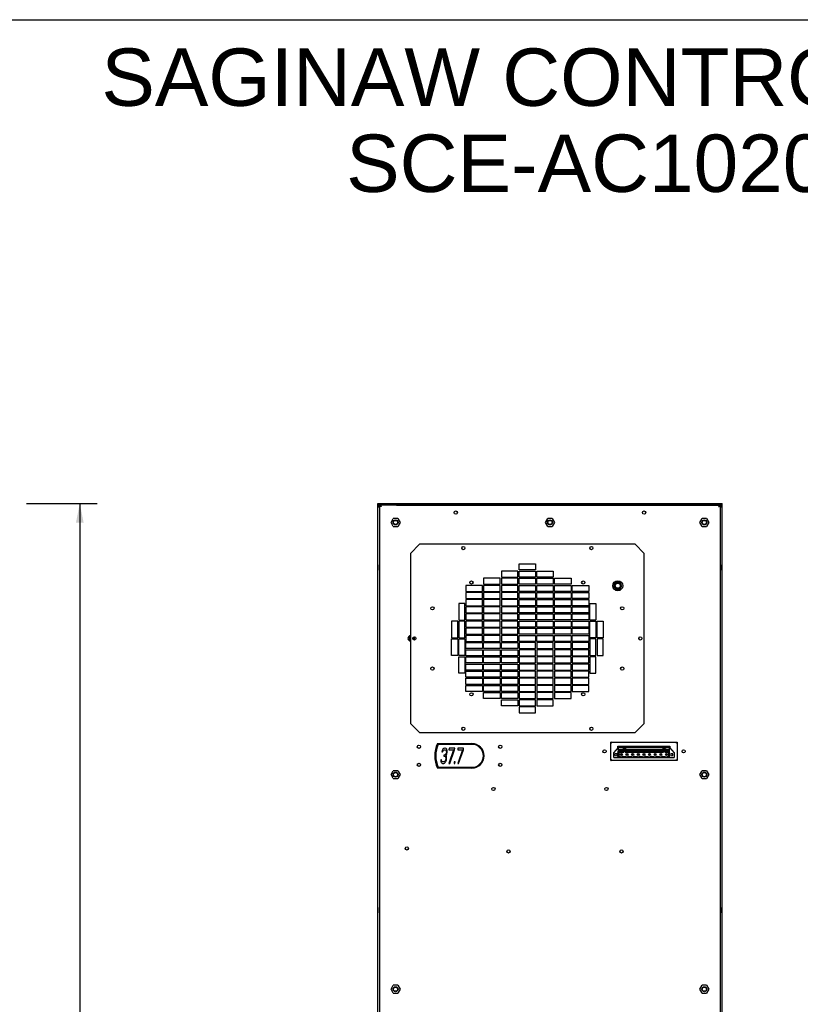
# Model space of a CAD drawing. Header units: inches. Extents: x 0 to 170, y 0 to 110.
# Tile 11 of 12: x 88 to 129, y 59 to 110. Entities that reach past the tile are written whole.
import ezdxf

# ---------------------------------------------------------------- set-up
doc = ezdxf.new("R2010")
doc.units = ezdxf.units.IN
doc.header["$LTSCALE"] = 9.35
doc.header["$MEASUREMENT"] = 0
doc.layers.get('0').update_dxf_attribs({"linetype": 'CONTINUOUS'})
doc.layers.add('DIMENSIONS', color=7, linetype='CONTINUOUS')
doc.styles.get("Standard").update_dxf_attribs({"font": 'arial.ttf'})
doc.dimstyles.new('DIMSTYLE_1', dxfattribs={"dimtxt": 0.85, "dimasz": 1, "dimexe": 0.09, "dimexo": 0.07, "dimgap": 0.0425, "dimtad": 0, "dimtih": 1, "dimtoh": 1, "dimzin": 4, "dimdsep": 46, "dimtxsty": 'Standard', "dimblk": '_FILLED', "dimblk1": '_FILLED', "dimblk2": '_FILLED', "dimcen": 0.09, "dimazin": 1, "dimtfac": 1, "dimtdec": 3, "dimtofl": 0, "dimtmove": 0, "dimatfit": 3, "dimldrblk": '_FILLED', "dimfxl": 1, "dimtolj": 1, "dimtzin": 4, "dimarcsym": 0})

# ---------------------------------------------------------------- blocks, each defined once
blk = doc.blocks.new('_FILLED')
at = {"color": 0, "linetype": 'ByBlock'}
blk.add_solid([(0, 0), (-1, 0.2), (-1, -0.2)], dxfattribs=at)
blk = doc.blocks.new('*D3')
at = {"layer": 'DIMENSIONS', "color": 2, "linetype": 'Continuous', "transparency": 16777216}
for p, q in [((88.746, 84.7), (90.049, 84.7)), ((90.049, 84.7), (92.434, 84.7)), ((91.534, 84.7), (91.534, 55.036)), ((91.534, 23.672), (91.534, 53.336)), ((88.746, 23.672), (90.049, 23.672)), ((90.049, 23.672), (92.434, 23.672))]:
    blk.add_line(p, q, dxfattribs=at)
for p, rotation in [((91.534, 84.7), 90), ((91.534, 23.672), 270)]:
    blk.add_blockref('_FILLED', p, dxfattribs=dict(at, rotation=rotation))
at = {"layer": 'DIMENSIONS', "color": 2, "linetype": 'Continuous', "transparency": 16777216, "insert": (91.534, 54.611), "char_height": 0.85, "width": 2.97026, "attachment_point": 2, "line_spacing_factor": 0.9}
blk.add_mtext('61.02', dxfattribs=at)

msp = doc.modelspace()

# ---------------------------------------------------------------- linework, layer by layer
at = {"color": 7, "linetype": 'Continuous'}
for p, q in [((0, 110), (170, 110)), ((107.1129, 23.7504), (107.1129, 84.7004)), ((107.1129, 84.7004), (125.105, 84.7004)), ((125.105, 84.6611), (107.1129, 84.6611)), ((107.1156, 84.6024), (107.1129, 84.5821)), ((107.1523, 84.5261), (107.1129, 84.5261)), ((107.1916, 84.5033), (107.1129, 84.5033)), ((107.152, 84.6502), (107.1358, 84.6376)), ((107.1523, 84.5033), (107.1523, 84.5821)), ((107.1718, 84.6162), (107.1812, 84.6202)), ((107.1812, 84.6202), (107.1913, 84.6217)), ((107.1914, 84.6609), (107.1916, 23.8291)), ((108.0971, 84.6217), (107.1914, 84.6217)), ((107.2113, 24.2228), (107.2113, 84.6167)), ((107.2137, 84.6039), (107.2113, 84.6163)), ((107.2503, 84.5644), (107.2338, 84.5779)), ((107.2507, 84.6165), (107.2507, 84.5771)), ((107.2522, 84.6017), (107.2507, 84.6158)), ((107.2668, 84.57), (107.2633, 84.5754)), ((107.2645, 84.6065), (107.2709, 84.5939)), ((107.2668, 84.57), (107.2713, 84.5654)), ((107.2709, 84.5939), (107.2774, 84.5771)), ((107.2713, 84.5654), (107.2775, 84.5574)), ((107.2774, 84.5771), (107.2837, 84.5582)), ((107.2837, 84.5582), (107.2901, 84.5378)), ((108.0971, 84.6165), (108.0971, 84.6609)), ((108.0971, 84.6165), (124.1208, 84.6165)), ((124.1208, 84.6165), (124.1208, 84.6609)), ((124.1208, 84.6217), (125.0266, 84.6217)), ((124.9511, 84.5699), (124.9555, 84.5771)), ((124.9602, 84.6144), (124.9669, 84.6165)), ((124.9658, 84.6024), (124.9672, 84.6154)), ((124.9671, 84.564), (124.9829, 84.5768)), ((124.9672, 84.5771), (124.9672, 84.6165)), ((125.0038, 84.6028), (125.0066, 84.6163)), ((125.0066, 84.6167), (125.0066, 24.2228)), ((125.0263, 23.8291), (125.0265, 84.6609)), ((125.105, 84.5033), (125.0263, 84.5033)), ((125.0471, 84.6581), (125.0269, 84.6609)), ((125.0604, 84.6018), (125.0643, 84.5923)), ((125.0643, 84.5923), (125.0656, 84.5821)), ((125.0656, 84.5033), (125.0656, 84.5821)), ((125.0656, 84.5261), (125.105, 84.5261)), ((125.105, 23.7504), (125.105, 84.7004)), ((107.1912, 83.8074), (107.2113, 83.8074)), ((107.2113, 83.7321), (107.1916, 83.7321)), ((107.8017, 83.711), (107.9199, 83.9158)), ((107.9199, 83.5063), (107.8017, 83.711)), ((108.1563, 83.9158), (107.9199, 83.9158)), ((107.9199, 83.5063), (108.1563, 83.5063)), ((108.1563, 83.9158), (108.2745, 83.711)), ((108.2745, 83.711), (108.1563, 83.5063)), ((115.8726, 83.711), (115.9908, 83.9158)), ((115.9908, 83.5063), (115.8726, 83.711)), ((116.2271, 83.9158), (115.9908, 83.9158)), ((115.9908, 83.5063), (116.2271, 83.5063)), ((116.2271, 83.9158), (116.3453, 83.711)), ((116.3453, 83.711), (116.2271, 83.5063)), ((123.9434, 83.711), (124.0616, 83.9158)), ((124.0616, 83.5063), (123.9434, 83.711)), ((124.298, 83.9158), (124.0616, 83.9158)), ((124.0616, 83.5063), (124.298, 83.5063)), ((124.298, 83.9158), (124.4162, 83.711)), ((124.4162, 83.711), (124.298, 83.5063)), ((125.0266, 83.8074), (125.0066, 83.8074)), ((125.0263, 83.7321), (125.0066, 83.7321)), ((108.8255, 82.0942), (109.2979, 82.5666)), ((120.5578, 82.5666), (109.2979, 82.5666)), ((120.5578, 82.5666), (121.0302, 82.0942)), ((108.8255, 82.0942), (108.8255, 73.1965)), ((121.0302, 73.1965), (121.0302, 82.0942)), ((107.1995, 81.211), (107.1995, 81.4866)), ((107.208, 81.4852), (107.1995, 81.4866)), ((114.4948, 81.228), (114.4948, 81.543)), ((114.4948, 81.543), (115.3609, 81.543)), ((115.3609, 81.543), (115.3609, 81.228)), ((125.0099, 81.4852), (125.0184, 81.4866)), ((125.0184, 81.4866), (125.0184, 81.211)), ((107.208, 81.2124), (107.1995, 81.211)), ((113.5696, 81.169), (113.5696, 80.854)), ((114.4357, 81.169), (113.5696, 81.169)), ((113.5696, 80.854), (114.4357, 80.854)), ((114.4357, 80.854), (114.4357, 81.169)), ((115.3609, 81.228), (114.4948, 81.228)), ((114.4948, 80.854), (114.4948, 81.169)), ((114.4948, 81.169), (115.3609, 81.169)), ((115.3609, 80.854), (114.4948, 80.854)), ((115.3609, 81.169), (115.3609, 80.854)), ((115.42, 80.854), (115.42, 81.169)), ((115.42, 81.169), (116.2861, 81.169)), ((116.2861, 80.854), (115.42, 80.854)), ((116.2861, 81.169), (116.2861, 80.854)), ((125.0099, 81.2124), (125.0184, 81.211)), ((111.7192, 80.4209), (111.7192, 80.106)), ((112.5853, 80.4209), (111.7192, 80.4209)), ((112.5853, 80.106), (112.5853, 80.4209)), ((112.6444, 80.7949), (112.6444, 80.48)), ((113.5105, 80.7949), (112.6444, 80.7949)), ((112.6444, 80.48), (113.5105, 80.48)), ((112.6444, 80.4209), (112.6444, 80.106)), ((113.5105, 80.4209), (112.6444, 80.4209)), ((113.5105, 80.48), (113.5105, 80.7949)), ((113.5105, 80.106), (113.5105, 80.4209)), ((113.5696, 80.7949), (113.5696, 80.48)), ((114.4357, 80.7949), (113.5696, 80.7949)), ((113.5696, 80.48), (114.4357, 80.48)), ((113.5696, 80.4209), (113.5696, 80.106)), ((114.4357, 80.4209), (113.5696, 80.4209)), ((114.4357, 80.48), (114.4357, 80.7949)), ((114.4357, 80.106), (114.4357, 80.4209)), ((114.4948, 80.48), (114.4948, 80.7949)), ((114.4948, 80.7949), (115.3609, 80.7949)), ((115.3609, 80.48), (114.4948, 80.48)), ((114.4948, 80.106), (114.4948, 80.4209)), ((114.4948, 80.4209), (115.3609, 80.4209)), ((115.3609, 80.7949), (115.3609, 80.48)), ((115.3609, 80.4209), (115.3609, 80.106)), ((115.42, 80.48), (115.42, 80.7949)), ((115.42, 80.7949), (116.2861, 80.7949)), ((116.2861, 80.48), (115.42, 80.48)), ((115.42, 80.106), (115.42, 80.4209)), ((115.42, 80.4209), (116.2861, 80.4209)), ((116.2861, 80.7949), (116.2861, 80.48)), ((116.2861, 80.4209), (116.2861, 80.106)), ((116.3452, 80.48), (116.3452, 80.7949)), ((116.3452, 80.7949), (117.2113, 80.7949)), ((117.2113, 80.48), (116.3452, 80.48)), ((116.3452, 80.106), (116.3452, 80.4209)), ((116.3452, 80.4209), (117.2113, 80.4209)), ((117.2113, 80.7949), (117.2113, 80.48)), ((117.2113, 80.4209), (117.2113, 80.106)), ((117.2704, 80.106), (117.2704, 80.4209)), ((117.2704, 80.4209), (118.1365, 80.4209)), ((118.1365, 80.4209), (118.1365, 80.106)), ((119.5443, 80.5883), (119.4363, 80.4012)), ((119.4363, 80.4012), (119.5443, 80.2142)), ((119.7602, 80.5883), (119.5443, 80.5883)), ((119.8682, 80.4012), (119.7602, 80.5883)), ((119.7602, 80.2142), (119.8682, 80.4012)), ((111.7192, 80.106), (112.5853, 80.106)), ((111.7192, 80.0469), (111.7192, 79.732)), ((112.5853, 80.0469), (111.7192, 80.0469)), ((112.5853, 79.732), (112.5853, 80.0469)), ((112.6444, 80.106), (113.5105, 80.106)), ((112.6444, 80.0469), (112.6444, 79.732)), ((113.5105, 80.0469), (112.6444, 80.0469)), ((113.5105, 79.732), (113.5105, 80.0469)), ((113.5696, 80.106), (114.4357, 80.106)), ((113.5696, 80.0469), (113.5696, 79.732)), ((114.4357, 80.0469), (113.5696, 80.0469)), ((114.4357, 79.732), (114.4357, 80.0469)), ((115.3609, 80.106), (114.4948, 80.106)), ((114.4948, 79.732), (114.4948, 80.0469)), ((114.4948, 80.0469), (115.3609, 80.0469)), ((115.3609, 80.0469), (115.3609, 79.732)), ((116.2861, 80.106), (115.42, 80.106)), ((115.42, 79.732), (115.42, 80.0469)), ((115.42, 80.0469), (116.2861, 80.0469)), ((116.2861, 80.0469), (116.2861, 79.732)), ((117.2113, 80.106), (116.3452, 80.106)), ((116.3452, 79.732), (116.3452, 80.0469)), ((116.3452, 80.0469), (117.2113, 80.0469)), ((117.2113, 80.0469), (117.2113, 79.732)), ((118.1365, 80.106), (117.2704, 80.106)), ((117.2704, 79.732), (117.2704, 80.0469)), ((117.2704, 80.0469), (118.1365, 80.0469)), ((118.1365, 80.0469), (118.1365, 79.732)), ((119.5443, 80.2142), (119.7602, 80.2142)), ((111.3452, 79.4662), (111.3452, 78.6001)), ((111.6601, 79.4662), (111.3452, 79.4662)), ((111.6601, 78.6001), (111.6601, 79.4662)), ((111.7192, 79.732), (112.5853, 79.732)), ((111.7192, 79.6729), (111.7192, 79.3579)), ((112.5853, 79.6729), (111.7192, 79.6729)), ((111.7192, 79.3579), (112.5853, 79.3579)), ((111.7192, 79.2989), (111.7192, 78.9839)), ((112.5853, 79.2989), (111.7192, 79.2989)), ((112.5853, 79.3579), (112.5853, 79.6729)), ((112.5853, 78.9839), (112.5853, 79.2989)), ((112.6444, 79.732), (113.5105, 79.732)), ((112.6444, 79.6729), (112.6444, 79.3579)), ((113.5105, 79.6729), (112.6444, 79.6729)), ((112.6444, 79.3579), (113.5105, 79.3579)), ((112.6444, 79.2989), (112.6444, 78.9839)), ((113.5105, 79.2989), (112.6444, 79.2989)), ((113.5105, 79.3579), (113.5105, 79.6729)), ((113.5105, 78.9839), (113.5105, 79.2989)), ((113.5696, 79.732), (114.4357, 79.732)), ((113.5696, 79.6729), (113.5696, 79.3579)), ((114.4357, 79.6729), (113.5696, 79.6729)), ((113.5696, 79.3579), (114.4357, 79.3579)), ((113.5696, 79.2989), (113.5696, 78.9839)), ((114.4357, 79.2989), (113.5696, 79.2989)), ((114.4357, 79.3579), (114.4357, 79.6729)), ((114.4357, 78.9839), (114.4357, 79.2989)), ((115.3609, 79.732), (114.4948, 79.732)), ((114.4948, 79.3579), (114.4948, 79.6729)), ((114.4948, 79.6729), (115.3609, 79.6729)), ((115.3609, 79.3579), (114.4948, 79.3579)), ((114.4948, 78.9839), (114.4948, 79.2989)), ((114.4948, 79.2989), (115.3609, 79.2989)), ((115.3609, 79.6729), (115.3609, 79.3579)), ((115.3609, 79.2989), (115.3609, 78.9839)), ((116.2861, 79.732), (115.42, 79.732)), ((115.42, 79.3579), (115.42, 79.6729)), ((115.42, 79.6729), (116.2861, 79.6729)), ((116.2861, 79.3579), (115.42, 79.3579)), ((115.42, 78.9839), (115.42, 79.2989)), ((115.42, 79.2989), (116.2861, 79.2989)), ((116.2861, 79.6729), (116.2861, 79.3579)), ((116.2861, 79.2989), (116.2861, 78.9839)), ((117.2113, 79.732), (116.3452, 79.732)), ((116.3452, 79.3579), (116.3452, 79.6729)), ((116.3452, 79.6729), (117.2113, 79.6729)), ((117.2113, 79.3579), (116.3452, 79.3579)), ((116.3452, 78.9839), (116.3452, 79.2989)), ((116.3452, 79.2989), (117.2113, 79.2989)), ((117.2113, 79.6729), (117.2113, 79.3579)), ((117.2113, 79.2989), (117.2113, 78.9839)), ((118.1365, 79.732), (117.2704, 79.732)), ((117.2704, 79.3579), (117.2704, 79.6729)), ((117.2704, 79.6729), (118.1365, 79.6729)), ((118.1365, 79.3579), (117.2704, 79.3579)), ((117.2704, 78.9839), (117.2704, 79.2989)), ((117.2704, 79.2989), (118.1365, 79.2989)), ((118.1365, 79.6729), (118.1365, 79.3579)), ((118.1365, 79.2989), (118.1365, 78.9839)), ((118.1956, 78.6001), (118.1956, 79.4662)), ((118.1956, 79.4662), (118.5105, 79.4662)), ((118.5105, 79.4662), (118.5105, 78.6001)), ((111.7192, 78.9839), (112.5853, 78.9839)), ((111.7192, 78.9249), (111.7192, 78.6099)), ((112.5853, 78.9249), (111.7192, 78.9249)), ((112.5853, 78.6099), (112.5853, 78.9249)), ((112.6444, 78.9839), (113.5105, 78.9839)), ((112.6444, 78.9249), (112.6444, 78.6099)), ((113.5105, 78.9249), (112.6444, 78.9249)), ((113.5105, 78.6099), (113.5105, 78.9249)), ((113.5696, 78.9839), (114.4357, 78.9839)), ((113.5696, 78.9249), (113.5696, 78.6099)), ((114.4357, 78.9249), (113.5696, 78.9249)), ((114.4357, 78.6099), (114.4357, 78.9249)), ((115.3609, 78.9839), (114.4948, 78.9839)), ((114.4948, 78.6099), (114.4948, 78.9249)), ((114.4948, 78.9249), (115.3609, 78.9249)), ((115.3609, 78.9249), (115.3609, 78.6099)), ((116.2861, 78.9839), (115.42, 78.9839)), ((115.42, 78.6099), (115.42, 78.9249)), ((115.42, 78.9249), (116.2861, 78.9249)), ((116.2861, 78.9249), (116.2861, 78.6099)), ((117.2113, 78.9839), (116.3452, 78.9839)), ((116.3452, 78.6099), (116.3452, 78.9249)), ((116.3452, 78.9249), (117.2113, 78.9249)), ((117.2113, 78.9249), (117.2113, 78.6099)), ((118.1365, 78.9839), (117.2704, 78.9839)), ((117.2704, 78.6099), (117.2704, 78.9249)), ((117.2704, 78.9249), (118.1365, 78.9249)), ((118.1365, 78.9249), (118.1365, 78.6099)), ((110.9712, 78.541), (110.9712, 77.6749)), ((111.2861, 78.541), (110.9712, 78.541)), ((111.2861, 77.6749), (111.2861, 78.541)), ((111.3452, 78.6001), (111.6601, 78.6001)), ((111.3452, 78.541), (111.3452, 77.6749)), ((111.6601, 78.541), (111.3452, 78.541)), ((111.6601, 77.6749), (111.6601, 78.541)), ((111.7192, 78.6099), (112.5853, 78.6099)), ((111.7192, 78.5508), (111.7192, 78.2359)), ((112.5853, 78.5508), (111.7192, 78.5508)), ((112.5853, 78.2359), (112.5853, 78.5508)), ((112.6444, 78.6099), (113.5105, 78.6099)), ((112.6444, 78.5508), (112.6444, 78.2359)), ((113.5105, 78.5508), (112.6444, 78.5508)), ((113.5105, 78.2359), (113.5105, 78.5508)), ((113.5696, 78.6099), (114.4357, 78.6099)), ((113.5696, 78.5508), (113.5696, 78.2359)), ((114.4357, 78.5508), (113.5696, 78.5508)), ((114.4357, 78.2359), (114.4357, 78.5508)), ((115.3609, 78.6099), (114.4948, 78.6099)), ((114.4948, 78.2359), (114.4948, 78.5508)), ((114.4948, 78.5508), (115.3609, 78.5508)), ((115.3609, 78.5508), (115.3609, 78.2359)), ((116.2861, 78.6099), (115.42, 78.6099)), ((115.42, 78.2359), (115.42, 78.5508)), ((115.42, 78.5508), (116.2861, 78.5508)), ((116.2861, 78.5508), (116.2861, 78.2359)), ((117.2113, 78.6099), (116.3452, 78.6099)), ((116.3452, 78.2359), (116.3452, 78.5508)), ((116.3452, 78.5508), (117.2113, 78.5508)), ((117.2113, 78.5508), (117.2113, 78.2359)), ((118.1365, 78.6099), (117.2704, 78.6099)), ((117.2704, 78.2359), (117.2704, 78.5508)), ((117.2704, 78.5508), (118.1365, 78.5508)), ((118.1365, 78.5508), (118.1365, 78.2359)), ((118.5105, 78.6001), (118.1956, 78.6001)), ((118.1956, 77.6749), (118.1956, 78.541)), ((118.1956, 78.541), (118.5105, 78.541)), ((118.5105, 78.541), (118.5105, 77.6749)), ((118.5696, 77.6749), (118.5696, 78.541)), ((118.5696, 78.541), (118.8845, 78.541)), ((118.8845, 78.541), (118.8845, 77.6749)), ((111.7192, 78.2359), (112.5853, 78.2359)), ((111.7192, 78.1768), (111.7192, 77.8619)), ((112.5853, 78.1768), (111.7192, 78.1768)), ((111.7192, 77.8619), (112.5853, 77.8619)), ((111.7192, 77.8028), (111.7192, 77.4879)), ((112.5853, 77.8028), (111.7192, 77.8028)), ((112.5853, 77.8619), (112.5853, 78.1768)), ((112.5853, 77.4879), (112.5853, 77.8028)), ((112.6444, 78.2359), (113.5105, 78.2359)), ((112.6444, 78.1768), (112.6444, 77.8619)), ((113.5105, 78.1768), (112.6444, 78.1768)), ((112.6444, 77.8619), (113.5105, 77.8619)), ((112.6444, 77.8028), (112.6444, 77.4879)), ((113.5105, 77.8028), (112.6444, 77.8028)), ((113.5105, 77.8619), (113.5105, 78.1768)), ((113.5105, 77.4879), (113.5105, 77.8028)), ((113.5696, 78.2359), (114.4357, 78.2359)), ((113.5696, 78.1768), (113.5696, 77.8619)), ((114.4357, 78.1768), (113.5696, 78.1768)), ((113.5696, 77.8619), (114.4357, 77.8619)), ((113.5696, 77.8028), (113.5696, 77.4879)), ((114.4357, 77.8028), (113.5696, 77.8028)), ((114.4357, 77.8619), (114.4357, 78.1768)), ((114.4357, 77.4879), (114.4357, 77.8028)), ((115.3609, 78.2359), (114.4948, 78.2359)), ((114.4948, 77.8619), (114.4948, 78.1768)), ((114.4948, 78.1768), (115.3609, 78.1768)), ((115.3609, 77.8619), (114.4948, 77.8619)), ((114.4948, 77.4879), (114.4948, 77.8028)), ((114.4948, 77.8028), (115.3609, 77.8028)), ((115.3609, 78.1768), (115.3609, 77.8619)), ((115.3609, 77.8028), (115.3609, 77.4879)), ((116.2861, 78.2359), (115.42, 78.2359)), ((115.42, 77.8619), (115.42, 78.1768)), ((115.42, 78.1768), (116.2861, 78.1768)), ((116.2861, 77.8619), (115.42, 77.8619)), ((115.42, 77.4879), (115.42, 77.8028)), ((115.42, 77.8028), (116.2861, 77.8028)), ((116.2861, 78.1768), (116.2861, 77.8619)), ((116.2861, 77.8028), (116.2861, 77.4879)), ((117.2113, 78.2359), (116.3452, 78.2359)), ((116.3452, 77.8619), (116.3452, 78.1768)), ((116.3452, 78.1768), (117.2113, 78.1768)), ((117.2113, 77.8619), (116.3452, 77.8619)), ((116.3452, 77.4879), (116.3452, 77.8028)), ((116.3452, 77.8028), (117.2113, 77.8028)), ((117.2113, 78.1768), (117.2113, 77.8619)), ((117.2113, 77.8028), (117.2113, 77.4879)), ((118.1365, 78.2359), (117.2704, 78.2359)), ((117.2704, 77.8619), (117.2704, 78.1768)), ((117.2704, 78.1768), (118.1365, 78.1768)), ((118.1365, 77.8619), (117.2704, 77.8619)), ((117.2704, 77.4879), (117.2704, 77.8028)), ((117.2704, 77.8028), (118.1365, 77.8028)), ((118.1365, 78.1768), (118.1365, 77.8619)), ((118.1365, 77.8028), (118.1365, 77.4879)), ((108.7687, 77.7438), (108.7118, 77.6453)), ((108.7118, 77.6453), (108.7687, 77.5469)), ((108.8255, 77.7438), (108.7687, 77.7438)), ((108.7687, 77.5469), (108.8255, 77.5469)), ((109.0223, 77.5607), (109.0223, 77.7299)), ((110.9712, 77.6749), (111.2861, 77.6749)), ((110.9712, 76.7497), (110.9712, 77.6158)), ((110.9712, 77.6158), (111.2861, 77.6158)), ((111.2861, 77.6158), (111.2861, 76.7497)), ((111.3452, 77.6749), (111.6601, 77.6749)), ((111.3452, 76.7497), (111.3452, 77.6158)), ((111.3452, 77.6158), (111.6601, 77.6158)), ((111.6601, 77.6158), (111.6601, 76.7497)), ((111.7192, 77.4879), (112.5853, 77.4879)), ((111.7192, 77.1138), (111.7192, 77.4288)), ((111.7192, 77.4288), (112.5853, 77.4288)), ((112.5853, 77.4288), (112.5853, 77.1138)), ((112.6444, 77.4879), (113.5105, 77.4879)), ((112.6444, 77.1138), (112.6444, 77.4288)), ((112.6444, 77.4288), (113.5105, 77.4288)), ((113.5105, 77.4288), (113.5105, 77.1138)), ((113.5696, 77.4879), (114.4357, 77.4879)), ((113.5696, 77.1138), (113.5696, 77.4288)), ((113.5696, 77.4288), (114.4357, 77.4288)), ((114.4357, 77.4288), (114.4357, 77.1138)), ((115.3609, 77.4879), (114.4948, 77.4879)), ((114.4948, 77.4288), (114.4948, 77.1138)), ((115.3609, 77.4288), (114.4948, 77.4288)), ((115.3609, 77.1138), (115.3609, 77.4288)), ((116.2861, 77.4879), (115.42, 77.4879)), ((115.42, 77.4288), (115.42, 77.1138)), ((116.2861, 77.4288), (115.42, 77.4288)), ((116.2861, 77.1138), (116.2861, 77.4288)), ((117.2113, 77.4879), (116.3452, 77.4879)), ((116.3452, 77.4288), (116.3452, 77.1138)), ((117.2113, 77.4288), (116.3452, 77.4288)), ((117.2113, 77.1138), (117.2113, 77.4288)), ((118.1365, 77.4879), (117.2704, 77.4879)), ((117.2704, 77.4288), (117.2704, 77.1138)), ((118.1365, 77.4288), (117.2704, 77.4288)), ((118.1365, 77.1138), (118.1365, 77.4288)), ((118.5105, 77.6749), (118.1956, 77.6749)), ((118.1956, 77.6158), (118.1956, 76.7497)), ((118.5105, 77.6158), (118.1956, 77.6158)), ((118.5105, 76.7497), (118.5105, 77.6158)), ((118.8845, 77.6749), (118.5696, 77.6749)), ((118.5696, 77.6158), (118.5696, 76.7497)), ((118.8845, 77.6158), (118.5696, 77.6158)), ((118.8845, 76.7497), (118.8845, 77.6158)), ((111.2861, 76.7497), (110.9712, 76.7497)), ((111.6601, 76.7497), (111.3452, 76.7497)), ((112.5853, 77.1138), (111.7192, 77.1138)), ((111.7192, 76.7398), (111.7192, 77.0548)), ((111.7192, 77.0548), (112.5853, 77.0548)), ((112.5853, 76.7398), (111.7192, 76.7398)), ((112.5853, 77.0548), (112.5853, 76.7398)), ((113.5105, 77.1138), (112.6444, 77.1138)), ((112.6444, 76.7398), (112.6444, 77.0548)), ((112.6444, 77.0548), (113.5105, 77.0548)), ((113.5105, 76.7398), (112.6444, 76.7398)), ((113.5105, 77.0548), (113.5105, 76.7398)), ((114.4357, 77.1138), (113.5696, 77.1138)), ((113.5696, 76.7398), (113.5696, 77.0548)), ((113.5696, 77.0548), (114.4357, 77.0548)), ((114.4357, 76.7398), (113.5696, 76.7398)), ((114.4357, 77.0548), (114.4357, 76.7398)), ((114.4948, 77.1138), (115.3609, 77.1138)), ((114.4948, 77.0548), (114.4948, 76.7398)), ((115.3609, 77.0548), (114.4948, 77.0548)), ((114.4948, 76.7398), (115.3609, 76.7398)), ((115.3609, 76.7398), (115.3609, 77.0548)), ((115.42, 77.1138), (116.2861, 77.1138)), ((115.42, 77.0548), (115.42, 76.7398)), ((116.2861, 77.0548), (115.42, 77.0548)), ((115.42, 76.7398), (116.2861, 76.7398)), ((116.2861, 76.7398), (116.2861, 77.0548)), ((116.3452, 77.1138), (117.2113, 77.1138)), ((116.3452, 77.0548), (116.3452, 76.7398)), ((117.2113, 77.0548), (116.3452, 77.0548)), ((116.3452, 76.7398), (117.2113, 76.7398)), ((117.2113, 76.7398), (117.2113, 77.0548)), ((117.2704, 77.1138), (118.1365, 77.1138)), ((117.2704, 77.0548), (117.2704, 76.7398)), ((118.1365, 77.0548), (117.2704, 77.0548)), ((117.2704, 76.7398), (118.1365, 76.7398)), ((118.1365, 76.7398), (118.1365, 77.0548)), ((118.1956, 76.7497), (118.5105, 76.7497)), ((118.5696, 76.7497), (118.8845, 76.7497)), ((111.3452, 75.8245), (111.3452, 76.6906)), ((111.3452, 76.6906), (111.6601, 76.6906)), ((111.6601, 76.6906), (111.6601, 75.8245)), ((111.7192, 76.3658), (111.7192, 76.6808)), ((111.7192, 76.6808), (112.5853, 76.6808)), ((112.5853, 76.3658), (111.7192, 76.3658)), ((111.7192, 75.9918), (111.7192, 76.3068)), ((111.7192, 76.3068), (112.5853, 76.3068)), ((112.5853, 76.6808), (112.5853, 76.3658)), ((112.5853, 76.3068), (112.5853, 75.9918)), ((112.6444, 76.3658), (112.6444, 76.6808)), ((112.6444, 76.6808), (113.5105, 76.6808)), ((113.5105, 76.3658), (112.6444, 76.3658)), ((112.6444, 75.9918), (112.6444, 76.3068)), ((112.6444, 76.3068), (113.5105, 76.3068)), ((113.5105, 76.6808), (113.5105, 76.3658)), ((113.5105, 76.3068), (113.5105, 75.9918)), ((113.5696, 76.3658), (113.5696, 76.6808)), ((113.5696, 76.6808), (114.4357, 76.6808)), ((114.4357, 76.3658), (113.5696, 76.3658)), ((113.5696, 75.9918), (113.5696, 76.3068)), ((113.5696, 76.3068), (114.4357, 76.3068)), ((114.4357, 76.6808), (114.4357, 76.3658)), ((114.4357, 76.3068), (114.4357, 75.9918)), ((114.4948, 76.6808), (114.4948, 76.3658)), ((115.3609, 76.6808), (114.4948, 76.6808)), ((114.4948, 76.3658), (115.3609, 76.3658)), ((114.4948, 76.3068), (114.4948, 75.9918)), ((115.3609, 76.3068), (114.4948, 76.3068)), ((115.3609, 76.3658), (115.3609, 76.6808)), ((115.3609, 75.9918), (115.3609, 76.3068)), ((115.42, 76.6808), (115.42, 76.3658)), ((116.2861, 76.6808), (115.42, 76.6808)), ((115.42, 76.3658), (116.2861, 76.3658)), ((115.42, 76.3068), (115.42, 75.9918)), ((116.2861, 76.3068), (115.42, 76.3068)), ((116.2861, 76.3658), (116.2861, 76.6808)), ((116.2861, 75.9918), (116.2861, 76.3068)), ((116.3452, 76.6808), (116.3452, 76.3658)), ((117.2113, 76.6808), (116.3452, 76.6808)), ((116.3452, 76.3658), (117.2113, 76.3658)), ((116.3452, 76.3068), (116.3452, 75.9918)), ((117.2113, 76.3068), (116.3452, 76.3068)), ((117.2113, 76.3658), (117.2113, 76.6808)), ((117.2113, 75.9918), (117.2113, 76.3068)), ((117.2704, 76.6808), (117.2704, 76.3658)), ((118.1365, 76.6808), (117.2704, 76.6808)), ((117.2704, 76.3658), (118.1365, 76.3658)), ((117.2704, 76.3068), (117.2704, 75.9918)), ((118.1365, 76.3068), (117.2704, 76.3068)), ((118.1365, 76.3658), (118.1365, 76.6808)), ((118.1365, 75.9918), (118.1365, 76.3068)), ((118.1956, 76.6906), (118.1956, 75.8245)), ((118.5105, 76.6906), (118.1956, 76.6906)), ((118.5105, 75.8245), (118.5105, 76.6906)), ((111.6601, 75.8245), (111.3452, 75.8245)), ((112.5853, 75.9918), (111.7192, 75.9918)), ((111.7192, 75.6178), (111.7192, 75.9327)), ((111.7192, 75.9327), (112.5853, 75.9327)), ((112.5853, 75.9327), (112.5853, 75.6178)), ((113.5105, 75.9918), (112.6444, 75.9918)), ((112.6444, 75.6178), (112.6444, 75.9327)), ((112.6444, 75.9327), (113.5105, 75.9327)), ((113.5105, 75.9327), (113.5105, 75.6178)), ((114.4357, 75.9918), (113.5696, 75.9918)), ((113.5696, 75.6178), (113.5696, 75.9327)), ((113.5696, 75.9327), (114.4357, 75.9327)), ((114.4357, 75.9327), (114.4357, 75.6178)), ((114.4948, 75.9918), (115.3609, 75.9918)), ((114.4948, 75.9327), (114.4948, 75.6178)), ((115.3609, 75.9327), (114.4948, 75.9327)), ((115.3609, 75.6178), (115.3609, 75.9327)), ((115.42, 75.9918), (116.2861, 75.9918)), ((115.42, 75.9327), (115.42, 75.6178)), ((116.2861, 75.9327), (115.42, 75.9327)), ((116.2861, 75.6178), (116.2861, 75.9327)), ((116.3452, 75.9918), (117.2113, 75.9918)), ((116.3452, 75.9327), (116.3452, 75.6178)), ((117.2113, 75.9327), (116.3452, 75.9327)), ((117.2113, 75.6178), (117.2113, 75.9327)), ((117.2704, 75.9918), (118.1365, 75.9918)), ((117.2704, 75.9327), (117.2704, 75.6178)), ((118.1365, 75.9327), (117.2704, 75.9327)), ((118.1365, 75.6178), (118.1365, 75.9327)), ((118.1956, 75.8245), (118.5105, 75.8245)), ((112.5853, 75.6178), (111.7192, 75.6178)), ((111.7192, 75.2438), (111.7192, 75.5587)), ((111.7192, 75.5587), (112.5853, 75.5587)), ((112.5853, 75.2438), (111.7192, 75.2438)), ((111.7192, 74.8697), (111.7192, 75.1847)), ((111.7192, 75.1847), (112.5853, 75.1847)), ((112.5853, 75.5587), (112.5853, 75.2438)), ((112.5853, 75.1847), (112.5853, 74.8697)), ((113.5105, 75.6178), (112.6444, 75.6178)), ((112.6444, 75.2438), (112.6444, 75.5587)), ((112.6444, 75.5587), (113.5105, 75.5587)), ((113.5105, 75.2438), (112.6444, 75.2438)), ((112.6444, 74.8697), (112.6444, 75.1847)), ((112.6444, 75.1847), (113.5105, 75.1847)), ((113.5105, 75.5587), (113.5105, 75.2438)), ((113.5105, 75.1847), (113.5105, 74.8697)), ((114.4357, 75.6178), (113.5696, 75.6178)), ((113.5696, 75.2438), (113.5696, 75.5587)), ((113.5696, 75.5587), (114.4357, 75.5587)), ((114.4357, 75.2438), (113.5696, 75.2438)), ((113.5696, 74.8697), (113.5696, 75.1847)), ((113.5696, 75.1847), (114.4357, 75.1847)), ((114.4357, 75.5587), (114.4357, 75.2438)), ((114.4357, 75.1847), (114.4357, 74.8697)), ((114.4948, 75.6178), (115.3609, 75.6178)), ((114.4948, 75.5587), (114.4948, 75.2438)), ((115.3609, 75.5587), (114.4948, 75.5587)), ((114.4948, 75.2438), (115.3609, 75.2438)), ((114.4948, 75.1847), (114.4948, 74.8697)), ((115.3609, 75.1847), (114.4948, 75.1847)), ((115.3609, 75.2438), (115.3609, 75.5587)), ((115.3609, 74.8697), (115.3609, 75.1847)), ((115.42, 75.6178), (116.2861, 75.6178)), ((115.42, 75.5587), (115.42, 75.2438)), ((116.2861, 75.5587), (115.42, 75.5587)), ((115.42, 75.2438), (116.2861, 75.2438)), ((115.42, 75.1847), (115.42, 74.8697)), ((116.2861, 75.1847), (115.42, 75.1847)), ((116.2861, 75.2438), (116.2861, 75.5587)), ((116.2861, 74.8697), (116.2861, 75.1847)), ((116.3452, 75.6178), (117.2113, 75.6178)), ((116.3452, 75.5587), (116.3452, 75.2438)), ((117.2113, 75.5587), (116.3452, 75.5587)), ((116.3452, 75.2438), (117.2113, 75.2438)), ((116.3452, 75.1847), (116.3452, 74.8697)), ((117.2113, 75.1847), (116.3452, 75.1847)), ((117.2113, 75.2438), (117.2113, 75.5587)), ((117.2113, 74.8697), (117.2113, 75.1847)), ((117.2704, 75.6178), (118.1365, 75.6178)), ((117.2704, 75.5587), (117.2704, 75.2438)), ((118.1365, 75.5587), (117.2704, 75.5587)), ((117.2704, 75.2438), (118.1365, 75.2438)), ((117.2704, 75.1847), (117.2704, 74.8697)), ((118.1365, 75.1847), (117.2704, 75.1847)), ((118.1365, 75.2438), (118.1365, 75.5587)), ((118.1365, 74.8697), (118.1365, 75.1847)), ((112.5853, 74.8697), (111.7192, 74.8697)), ((113.5105, 74.8697), (112.6444, 74.8697)), ((112.6444, 74.4957), (112.6444, 74.8107)), ((112.6444, 74.8107), (113.5105, 74.8107)), ((113.5105, 74.8107), (113.5105, 74.4957)), ((114.4357, 74.8697), (113.5696, 74.8697)), ((113.5696, 74.4957), (113.5696, 74.8107)), ((113.5696, 74.8107), (114.4357, 74.8107)), ((114.4357, 74.8107), (114.4357, 74.4957)), ((114.4948, 74.8697), (115.3609, 74.8697)), ((114.4948, 74.8107), (114.4948, 74.4957)), ((115.3609, 74.8107), (114.4948, 74.8107)), ((115.3609, 74.4957), (115.3609, 74.8107)), ((115.42, 74.8697), (116.2861, 74.8697)), ((115.42, 74.8107), (115.42, 74.4957)), ((116.2861, 74.8107), (115.42, 74.8107)), ((116.2861, 74.4957), (116.2861, 74.8107)), ((116.3452, 74.8697), (117.2113, 74.8697)), ((116.3452, 74.8107), (116.3452, 74.4957)), ((117.2113, 74.8107), (116.3452, 74.8107)), ((117.2113, 74.4957), (117.2113, 74.8107)), ((117.2704, 74.8697), (118.1365, 74.8697)), ((113.5105, 74.4957), (112.6444, 74.4957)), ((114.4357, 74.4957), (113.5696, 74.4957)), ((113.5696, 74.1217), (113.5696, 74.4367)), ((113.5696, 74.4367), (114.4357, 74.4367)), ((114.4357, 74.4367), (114.4357, 74.1217)), ((114.4948, 74.4957), (115.3609, 74.4957)), ((114.4948, 74.4367), (114.4948, 74.1217)), ((115.3609, 74.4367), (114.4948, 74.4367)), ((115.3609, 74.1217), (115.3609, 74.4367)), ((115.42, 74.4957), (116.2861, 74.4957)), ((115.42, 74.4367), (115.42, 74.1217)), ((116.2861, 74.4367), (115.42, 74.4367)), ((116.2861, 74.1217), (116.2861, 74.4367)), ((116.3452, 74.4957), (117.2113, 74.4957)), ((114.4357, 74.1217), (113.5696, 74.1217)), ((114.4948, 74.1217), (115.3609, 74.1217)), ((114.4948, 74.0627), (114.4948, 73.7477)), ((115.3609, 74.0627), (114.4948, 74.0627)), ((114.4948, 73.7477), (115.3609, 73.7477)), ((115.3609, 73.7477), (115.3609, 74.0627)), ((115.42, 74.1217), (116.2861, 74.1217)), ((109.2979, 72.7241), (108.8255, 73.1965)), ((121.0302, 73.1965), (120.5578, 72.7241)), ((109.2979, 72.7241), (120.5578, 72.7241)), ((110.2284, 72.1461), (112.0282, 72.1461)), ((112.0282, 72.1067), (110.268, 72.1067)), ((119.2979, 71.2674), (119.2979, 72.2123)), ((119.2979, 72.2123), (122.7625, 72.2123)), ((119.3296, 72.1827), (119.3373, 72.1729)), ((122.7625, 72.2123), (122.7625, 71.2674)), ((110.4763, 71.7827), (110.4599, 71.7157)), ((110.4599, 71.7157), (110.5009, 71.7157)), ((110.5174, 71.8497), (110.4763, 71.7827)), ((110.5009, 71.7157), (110.5235, 71.766)), ((110.5543, 71.8833), (110.5174, 71.8497)), ((110.5235, 71.766), (110.5522, 71.7995)), ((110.5522, 71.7995), (110.5953, 71.8162)), ((110.6138, 71.9), (110.5543, 71.8833)), ((110.6485, 71.5817), (110.5952, 71.5482)), ((110.5953, 71.8162), (110.6281, 71.8162)), ((110.6302, 71.9), (110.6138, 71.9)), ((110.6281, 71.8162), (110.6671, 71.7995)), ((110.6855, 71.8833), (110.6302, 71.9)), ((110.669, 71.6152), (110.6485, 71.5817)), ((110.6671, 71.7995), (110.6875, 71.766)), ((110.6937, 71.6822), (110.669, 71.6152)), ((110.7142, 71.8497), (110.6855, 71.8833)), ((110.6875, 71.766), (110.6978, 71.7157)), ((110.6978, 71.7157), (110.6937, 71.6822)), ((110.6957, 71.5649), (110.7182, 71.6152)), ((110.7388, 71.7828), (110.7142, 71.8497)), ((110.7182, 71.6152), (110.7347, 71.6822)), ((110.7347, 71.6822), (110.7388, 71.7158)), ((110.7388, 71.7158), (110.7388, 71.7828)), ((111.071, 71.8162), (110.8206, 71.1126)), ((110.8352, 71.9), (110.825, 71.8162)), ((110.825, 71.8162), (111.071, 71.8162)), ((111.1305, 71.9), (110.8352, 71.9)), ((110.8698, 71.1126), (111.1202, 71.8162)), ((111.1202, 71.8162), (111.1305, 71.9)), ((111.5385, 71.8162), (111.2881, 71.1126)), ((111.3028, 71.9), (111.2925, 71.8162)), ((111.2925, 71.8162), (111.5385, 71.8162)), ((111.598, 71.9), (111.3028, 71.9)), ((111.3373, 71.1126), (111.5877, 71.8162)), ((111.5877, 71.8162), (111.598, 71.9)), ((119.4554, 71.6611), (119.6877, 71.9446)), ((119.4554, 71.4249), (119.4554, 71.6611)), ((119.6306, 71.6208), (119.4967, 71.6091)), ((119.4967, 71.6091), (119.4967, 71.5202)), ((119.6306, 71.5085), (119.6306, 71.6208)), ((119.6562, 71.9061), (119.6562, 72.0036)), ((119.6562, 72.0036), (122.3845, 72.0036)), ((119.6759, 71.4249), (119.6759, 71.7556)), ((119.6759, 71.7556), (119.9436, 71.7556)), ((119.6759, 71.7292), (119.9436, 71.7292)), ((119.6877, 71.7556), (119.6877, 71.9879)), ((119.6877, 71.9879), (122.3649, 71.9879)), ((119.6877, 71.9642), (122.3649, 71.9642)), ((119.6877, 71.9446), (122.3649, 71.9446)), ((119.6877, 71.8304), (119.9436, 71.8304)), ((119.6877, 71.7831), (119.9436, 71.7831)), ((119.7113, 71.6992), (119.7113, 71.5942)), ((119.9751, 71.6992), (119.7113, 71.6992)), ((119.7113, 71.6886), (119.9751, 71.6886)), ((119.7428, 71.5942), (119.7113, 71.5942)), ((119.7428, 71.5548), (119.7428, 71.5942)), ((119.8216, 71.5942), (119.8216, 71.5548)), ((119.8609, 71.5942), (119.8216, 71.5942)), ((119.8609, 71.5548), (119.8609, 71.5942)), ((119.9436, 71.7292), (119.9436, 71.8737)), ((119.9436, 71.8737), (120.0775, 71.8737)), ((119.9751, 71.6886), (119.9751, 71.8461)), ((120.046, 71.8461), (119.9751, 71.8461)), ((119.9751, 71.8304), (120.046, 71.8304)), ((119.9751, 71.7831), (120.046, 71.7831)), ((120.046, 71.7218), (119.9751, 71.7218)), ((120.046, 71.6886), (120.046, 71.8461)), ((122.0499, 71.6992), (120.046, 71.6992)), ((120.046, 71.6886), (122.0499, 71.6886)), ((120.0775, 71.8737), (120.0775, 71.7292)), ((120.0775, 71.8304), (122.0184, 71.8304)), ((120.0775, 71.7831), (122.0184, 71.7831)), ((120.0775, 71.7556), (122.0184, 71.7556)), ((120.0775, 71.7292), (122.0184, 71.7292)), ((120.1168, 71.5942), (120.1168, 71.5548)), ((120.1562, 71.5942), (120.1168, 71.5942)), ((120.1562, 71.5548), (120.1562, 71.5942)), ((120.4121, 71.5942), (120.4121, 71.5548)), ((120.4515, 71.5942), (120.4121, 71.5942)), ((120.4515, 71.5548), (120.4515, 71.5942)), ((120.7074, 71.5942), (120.7074, 71.5548)), ((120.7467, 71.5942), (120.7074, 71.5942)), ((120.7467, 71.5548), (120.7467, 71.5942)), ((121.0027, 71.5942), (121.0027, 71.5548)), ((121.042, 71.5942), (121.0027, 71.5942)), ((121.042, 71.5548), (121.042, 71.5942)), ((121.2979, 71.5942), (121.2979, 71.5548)), ((121.3373, 71.5942), (121.2979, 71.5942)), ((121.3373, 71.5548), (121.3373, 71.5942)), ((121.5932, 71.5942), (121.5932, 71.5548)), ((121.6326, 71.5942), (121.5932, 71.5942)), ((121.6326, 71.5548), (121.6326, 71.5942)), ((121.8885, 71.5942), (121.8885, 71.5548)), ((121.9278, 71.5942), (121.8885, 71.5942)), ((121.9278, 71.5548), (121.9278, 71.5942)), ((122.0184, 71.7292), (122.0184, 71.8737)), ((122.0184, 71.8737), (122.1523, 71.8737)), ((122.0499, 71.6886), (122.0499, 71.8461)), ((122.1208, 71.8461), (122.0499, 71.8461)), ((122.0499, 71.8304), (122.1208, 71.8304)), ((122.0499, 71.7831), (122.1208, 71.7831)), ((122.1208, 71.7218), (122.0499, 71.7218)), ((122.1208, 71.6886), (122.1208, 71.8461)), ((122.3176, 71.6992), (122.1208, 71.6992)), ((122.1208, 71.6886), (122.3176, 71.6886)), ((122.1523, 71.8737), (122.1523, 71.7292)), ((122.1523, 71.8304), (122.3649, 71.8304)), ((122.1523, 71.7831), (122.3649, 71.7831)), ((122.1523, 71.7556), (122.3609, 71.7556)), ((122.1523, 71.7292), (122.3609, 71.7292)), ((122.1838, 71.5942), (122.1838, 71.5548)), ((122.2231, 71.5942), (122.1838, 71.5942)), ((122.2231, 71.5548), (122.2231, 71.5942)), ((122.3176, 71.4879), (122.3176, 71.6992)), ((122.3609, 71.4249), (122.3609, 71.7556)), ((122.3609, 71.7083), (122.3649, 71.7083)), ((122.3609, 71.6926), (122.3649, 71.6926)), ((122.3649, 71.4249), (122.3649, 71.9879)), ((122.3649, 71.9446), (122.5971, 71.6611)), ((122.3845, 72.0036), (122.3845, 71.9205)), ((122.4219, 71.6208), (122.4219, 71.5085)), ((122.5322, 71.6112), (122.4219, 71.6208)), ((122.5322, 71.5181), (122.5322, 71.6112)), ((122.5971, 71.6611), (122.5971, 71.4249)), ((110.4003, 71.2969), (110.4023, 71.2466)), ((110.4413, 71.2969), (110.4003, 71.2969)), ((110.4023, 71.2466), (110.4126, 71.1964)), ((110.4126, 71.1964), (110.433, 71.1629)), ((110.433, 71.1629), (110.4617, 71.1294)), ((110.4454, 71.2634), (110.4413, 71.2969)), ((110.4577, 71.2299), (110.4454, 71.2634)), ((110.472, 71.2131), (110.4577, 71.2299)), ((110.4617, 71.1294), (110.4925, 71.1126)), ((110.511, 71.1964), (110.472, 71.2131)), ((110.4925, 71.1126), (110.5581, 71.1126)), ((110.5602, 71.1964), (110.511, 71.1964)), ((110.5624, 71.5482), (110.5542, 71.4812)), ((110.5542, 71.4812), (110.587, 71.4812)), ((110.5581, 71.1126), (110.593, 71.1294)), ((110.6033, 71.2131), (110.5602, 71.1964)), ((110.5952, 71.5482), (110.5624, 71.5482)), ((110.587, 71.4812), (110.6341, 71.4644)), ((110.593, 71.1294), (110.6299, 71.1629)), ((110.6217, 71.2299), (110.6033, 71.2131)), ((110.6422, 71.2634), (110.6217, 71.2299)), ((110.6299, 71.1629), (110.6586, 71.1964)), ((110.6341, 71.4644), (110.6546, 71.4309)), ((110.6546, 71.2969), (110.6422, 71.2634)), ((110.6546, 71.4309), (110.6628, 71.3639)), ((110.6628, 71.3639), (110.6546, 71.2969)), ((110.6567, 71.5147), (110.6957, 71.5649)), ((110.6936, 71.4812), (110.6567, 71.5147)), ((110.6586, 71.1964), (110.6812, 71.2466)), ((110.6812, 71.2466), (110.6956, 71.2969)), ((110.7038, 71.431), (110.6936, 71.4812)), ((110.6956, 71.2969), (110.7038, 71.364)), ((110.7038, 71.364), (110.7038, 71.431)), ((110.8206, 71.1126), (110.8698, 71.1126)), ((111.1097, 71.1964), (111.0994, 71.1126)), ((111.0994, 71.1126), (111.1405, 71.1126)), ((111.1507, 71.1964), (111.1097, 71.1964)), ((111.1405, 71.1126), (111.1507, 71.1964)), ((111.2881, 71.1126), (111.3373, 71.1126)), ((122.7625, 71.2674), (119.2979, 71.2674)), ((119.4554, 71.4249), (122.5971, 71.4249)), ((119.4967, 71.5202), (119.6306, 71.5085)), ((119.6562, 71.4052), (119.6562, 71.4249)), ((122.3845, 71.4052), (119.6562, 71.4052)), ((119.7113, 71.5548), (119.7113, 71.4879)), ((119.7113, 71.5548), (119.7428, 71.5548)), ((119.7113, 71.4879), (119.7428, 71.4879)), ((119.7428, 71.4879), (119.7428, 71.4721)), ((119.7428, 71.4721), (119.7744, 71.4721)), ((119.8216, 71.5548), (119.8609, 71.5548)), ((119.8923, 71.4721), (119.92, 71.4721)), ((119.92, 71.4721), (119.92, 71.4879)), ((119.92, 71.4879), (119.9436, 71.4879)), ((119.9436, 71.4879), (119.9436, 71.4721)), ((119.9436, 71.4721), (120.0697, 71.4721)), ((120.1168, 71.5548), (120.1562, 71.5548)), ((120.1876, 71.4721), (120.2153, 71.4721)), ((120.2153, 71.4721), (120.2153, 71.4879)), ((120.2153, 71.4879), (120.2389, 71.4879)), ((120.2389, 71.4879), (120.2389, 71.4721)), ((120.2389, 71.4721), (120.365, 71.4721)), ((120.4121, 71.5548), (120.4515, 71.5548)), ((120.4828, 71.4721), (120.5105, 71.4721)), ((120.5105, 71.4721), (120.5105, 71.4879)), ((120.5105, 71.4879), (120.5341, 71.4879)), ((120.5341, 71.4879), (120.5341, 71.4721)), ((120.5341, 71.4721), (120.6603, 71.4721)), ((120.7074, 71.5548), (120.7467, 71.5548)), ((120.7781, 71.4721), (120.8058, 71.4721)), ((120.8058, 71.4721), (120.8058, 71.4879)), ((120.8058, 71.4879), (120.8294, 71.4879)), ((120.8294, 71.4879), (120.8294, 71.4721)), ((120.8294, 71.4721), (120.9555, 71.4721)), ((121.0027, 71.5548), (121.042, 71.5548)), ((121.0734, 71.4721), (121.1011, 71.4721)), ((121.1011, 71.4721), (121.1011, 71.4879)), ((121.1011, 71.4879), (121.1247, 71.4879)), ((121.1247, 71.4879), (121.1247, 71.4721)), ((121.1247, 71.4721), (121.2508, 71.4721)), ((121.2979, 71.5548), (121.3373, 71.5548)), ((121.3687, 71.4721), (121.3964, 71.4721)), ((121.3964, 71.4721), (121.3964, 71.4879)), ((121.3964, 71.4879), (121.42, 71.4879)), ((121.42, 71.4879), (121.42, 71.4721)), ((121.42, 71.4721), (121.5461, 71.4721)), ((121.5932, 71.5548), (121.6326, 71.5548)), ((121.6639, 71.4721), (121.6916, 71.4721)), ((121.6916, 71.4721), (121.6916, 71.4879)), ((121.6916, 71.4879), (121.7153, 71.4879)), ((121.7153, 71.4879), (121.7153, 71.4721)), ((121.7153, 71.4721), (121.8414, 71.4721)), ((121.8885, 71.5548), (121.9278, 71.5548)), ((121.9592, 71.4721), (121.9869, 71.4721)), ((121.9869, 71.4721), (121.9869, 71.4879)), ((121.9869, 71.4879), (122.0105, 71.4879)), ((122.0105, 71.4879), (122.0105, 71.4721)), ((122.0105, 71.4721), (122.1366, 71.4721)), ((122.1838, 71.5548), (122.2231, 71.5548)), ((122.2545, 71.4721), (122.2822, 71.4721)), ((122.2822, 71.4721), (122.2822, 71.4879)), ((122.2822, 71.4879), (122.3176, 71.4879)), ((122.3845, 71.4249), (122.3845, 71.4052)), ((122.4219, 71.5085), (122.5322, 71.5181)), ((122.7308, 71.2969), (122.7231, 71.3068)), ((107.8017, 70.5221), (107.9199, 70.7268)), ((108.1563, 70.7268), (107.9199, 70.7268)), ((108.1563, 70.7268), (108.2745, 70.5221)), ((112.0282, 70.8665), (110.2284, 70.8665)), ((110.268, 70.9059), (112.0282, 70.9059)), ((123.9434, 70.5221), (124.0616, 70.7268)), ((124.298, 70.7268), (124.0616, 70.7268)), ((124.298, 70.7268), (124.4162, 70.5221)), ((107.9199, 70.3173), (107.8017, 70.5221)), ((107.9199, 70.3173), (108.1563, 70.3173)), ((108.2745, 70.5221), (108.1563, 70.3173)), ((124.0616, 70.3173), (123.9434, 70.5221)), ((124.0616, 70.3173), (124.298, 70.3173)), ((124.4162, 70.5221), (124.298, 70.3173)), ((107.1916, 67.9841), (107.2113, 67.9841)), ((125.0066, 67.9841), (125.0263, 67.9841)), ((107.1995, 63.2976), (107.1995, 63.5732)), ((107.208, 63.5718), (107.1995, 63.5732)), ((125.0099, 63.5718), (125.0184, 63.5732)), ((125.0184, 63.5732), (125.0184, 63.2976)), ((107.208, 63.2991), (107.1995, 63.2976)), ((125.0099, 63.2991), (125.0184, 63.2976)), ((107.8017, 59.3016), (107.9199, 59.5063)), ((107.9199, 59.0969), (107.8017, 59.3016)), ((108.1563, 59.5063), (107.9199, 59.5063)), ((108.1563, 59.5063), (108.2745, 59.3016)), ((108.2745, 59.3016), (108.1563, 59.0969)), ((123.9434, 59.3016), (124.0616, 59.5063)), ((124.0616, 59.0969), (123.9434, 59.3016)), ((124.298, 59.5063), (124.0616, 59.5063)), ((124.298, 59.5063), (124.4162, 59.3016)), ((124.4162, 59.3016), (124.298, 59.0969)), ((107.9199, 59.0969), (108.1563, 59.0969)), ((124.0616, 59.0969), (124.298, 59.0969))]:
    msp.add_line(p, q, dxfattribs=at)
for points in [[(107.1358, 84.6376), (107.1234, 84.6214), (107.1156, 84.6024)], [(107.191, 84.6609), (107.1708, 84.6581), (107.152, 84.6502)], [(107.1523, 84.5821), (107.1536, 84.5922), (107.1575, 84.6017), (107.1637, 84.6099), (107.1718, 84.6162)], [(107.2338, 84.5779), (107.2213, 84.5912), (107.2137, 84.6039)], [(107.2901, 84.5378), (107.2695, 84.5511), (107.2507, 84.5641)], [(107.2511, 84.6165), (107.2578, 84.6144), (107.2645, 84.6065)], [(107.2633, 84.5754), (107.2568, 84.5882), (107.2522, 84.6017)], [(124.9278, 84.5378), (124.9342, 84.5583), (124.9405, 84.5771)], [(124.9278, 84.5378), (124.9482, 84.551), (124.9671, 84.564)], [(124.9406, 84.5775), (124.947, 84.594), (124.9535, 84.6067), (124.9602, 84.6144)], [(124.9511, 84.5699), (124.9531, 84.5719), (124.96, 84.5761), (124.9612, 84.5762)], [(124.9555, 84.5771), (124.9616, 84.5895), (124.9658, 84.6024)], [(124.9829, 84.5768), (124.9954, 84.5896), (125.0038, 84.6028)], [(125.0266, 84.6217), (125.0367, 84.6202), (125.0461, 84.6162), (125.0542, 84.6099), (125.0604, 84.6018)], [(125.0822, 84.6376), (125.066, 84.6501), (125.0471, 84.6581)], [(125.105, 84.5821), (125.1024, 84.6024), (125.0946, 84.6213), (125.0822, 84.6376)], [(119.3176, 72.2007), (119.3137, 72.2047), (119.3097, 72.208), (119.3058, 72.2103), (119.3019, 72.2118), (119.2979, 72.2123)], [(119.3146, 72.2038), (119.3154, 72.2024), (119.3222, 72.1926), (119.3296, 72.1827)], [(119.3373, 72.1729), (119.3334, 72.1791), (119.3294, 72.1851), (119.3255, 72.1908), (119.3216, 72.196), (119.3176, 72.2007)], [(122.7467, 72.2047), (122.7428, 72.2007), (122.7389, 72.196), (122.7349, 72.1908), (122.731, 72.1851), (122.7271, 72.1791), (122.7231, 72.1729)], [(122.7231, 72.1729), (122.7308, 72.1827), (122.7382, 72.1926), (122.745, 72.2024), (122.7459, 72.2038)], [(122.7625, 72.2123), (122.7586, 72.2118), (122.7546, 72.2103), (122.7507, 72.208), (122.7467, 72.2047)], [(119.2979, 71.2674), (119.3019, 71.2679), (119.3058, 71.2693), (119.3097, 71.2717), (119.3137, 71.2749)], [(119.3137, 71.2749), (119.3176, 71.2789), (119.3216, 71.2836), (119.3255, 71.2889), (119.3294, 71.2946), (119.3334, 71.3006), (119.3373, 71.3068)], [(119.3373, 71.3068), (119.3296, 71.2969), (119.3222, 71.2871), (119.3154, 71.2772), (119.3146, 71.2758)], [(122.7231, 71.3068), (122.7271, 71.3006), (122.731, 71.2946), (122.7349, 71.2889), (122.7389, 71.2836), (122.7428, 71.2789)], [(122.7459, 71.2758), (122.745, 71.2772), (122.7382, 71.2871), (122.7308, 71.2969)], [(122.7428, 71.2789), (122.7467, 71.2749), (122.7507, 71.2717), (122.7546, 71.2693), (122.7586, 71.2679), (122.7625, 71.2674)]]:
    msp.add_lwpolyline(points, dxfattribs=at)
for centre, radius in [((111.1877, 84.2253), 0.0846), ((121.0302, 84.2253), 0.0846), ((108.0381, 83.711), 0.1319), ((108.0381, 83.711), 0.1181), ((108.0381, 83.711), 0.1083), ((116.109, 83.711), 0.1319), ((116.109, 83.711), 0.1181), ((116.109, 83.711), 0.1083), ((124.1798, 83.711), 0.1319), ((124.1798, 83.711), 0.1181), ((124.1798, 83.711), 0.1083), ((111.5814, 82.3697), 0.0846), ((118.2743, 82.3697), 0.0846), ((112.0048, 80.5684), 0.0846), ((117.8509, 80.5684), 0.0846), ((119.6523, 80.4012), 0.2638), ((119.6523, 80.4012), 0.1575), ((119.6523, 80.4012), 0.1339), ((109.9672, 79.2201), 0.0846), ((119.8885, 79.2201), 0.0846), ((109.0223, 77.6453), 0.0846), ((120.8334, 77.6453), 0.0846), ((109.9672, 76.0705), 0.0846), ((119.8885, 76.0705), 0.0846), ((112.0048, 74.7223), 0.0846), ((117.8509, 74.7223), 0.0846), ((111.5814, 72.9209), 0.0846), ((118.2743, 72.9209), 0.0846), ((109.2586, 71.9787), 0.0846), ((113.5105, 71.9787), 0.0846), ((118.9633, 71.7398), 0.0846), ((119.8412, 71.5745), 0.0551), ((120.1365, 71.5745), 0.0551), ((120.4318, 71.5745), 0.0551), ((120.7271, 71.5745), 0.0551), ((121.0223, 71.5745), 0.0551), ((121.3176, 71.5745), 0.0551), ((121.6129, 71.5745), 0.0551), ((121.9082, 71.5745), 0.0551), ((122.2034, 71.5745), 0.0551), ((123.0971, 71.7398), 0.0846), ((109.2586, 71.0339), 0.0846), ((113.5105, 71.0339), 0.0846), ((108.0381, 70.5221), 0.1319), ((108.0381, 70.5221), 0.1181), ((108.0381, 70.5221), 0.1083), ((124.1798, 70.5221), 0.1319), ((124.1798, 70.5221), 0.1181), ((124.1798, 70.5221), 0.1083), ((113.1562, 69.7713), 0.0846), ((119.0617, 69.7713), 0.0846), ((108.6286, 66.6638), 0.0846), ((113.9436, 66.5063), 0.0846), ((119.8491, 66.5063), 0.0846), ((108.0381, 59.3016), 0.1319), ((108.0381, 59.3016), 0.1181), ((108.0381, 59.3016), 0.1083), ((124.1798, 59.3016), 0.1319), ((124.1798, 59.3016), 0.1181), ((124.1798, 59.3016), 0.1083)]:
    msp.add_circle(centre, radius, dxfattribs=at)
for centre, radius, start, end in [((111.3845, 82.3697), 0.1378, 338.93309, 21.06909), ((118.0775, 82.3697), 0.1378, 338.93309, 21.06909), ((108.8255, 77.6453), 0.1378, 90.0286, 270.0286), ((108.8255, 77.6453), 0.0787, 90, 270), ((108.8255, 77.6453), 0.0709, 90.00024, 270.00024), ((108.8255, 77.6453), 0.1378, 338.93309, 21.06909), ((120.6365, 77.6453), 0.1378, 338.93309, 21.06909), ((111.3845, 72.9209), 0.1378, 338.93309, 21.06909), ((118.0775, 72.9209), 0.1378, 338.93309, 21.06909), ((111.6177, 71.5063), 1.5295, 155.27424, 204.72576), ((111.6177, 71.5063), 1.4773, 156.01992, 203.98008), ((112.0282, 71.5063), 0.6398, 270, 90), ((112.0282, 71.5063), 0.6004, 270, 90), ((119.5637, 71.5646), 0.063, 132.05399, 227.95372), ((119.5637, 71.5646), 0.063, 302.06681, 57.93561), ((122.4771, 71.5646), 0.063, 120.47305, 151.2269), ((122.4771, 71.5646), 0.063, 28.76749, 49.57329), ((119.8334, 71.5745), 0.1181, 240.07357, 299.92643), ((120.1286, 71.5745), 0.1181, 240.07357, 299.92643), ((120.4239, 71.5745), 0.1181, 240.07357, 299.92643), ((120.7192, 71.5745), 0.1181, 240.07357, 299.92643), ((121.0145, 71.5745), 0.1181, 240.07357, 299.92643), ((121.3097, 71.5745), 0.1181, 240.07357, 299.92643), ((121.605, 71.5745), 0.1181, 240.07357, 299.92643), ((121.9003, 71.5745), 0.1181, 240.07357, 299.92643), ((122.1956, 71.5745), 0.1181, 240.07357, 299.92643), ((122.4771, 71.5646), 0.063, 208.76749, 239.51535), ((122.4771, 71.5646), 0.063, 310.4173, 331.2269)]:
    msp.add_arc(centre, radius, start, end, dxfattribs=at)

# ---------------------------------------------------------------- texts
at = {"layer": 'DIMENSIONS', "color": 2, "linetype": 'Continuous', "insert": (130.6153, 108.4943), "char_height": 3, "width": 75.769517, "attachment_point": 2, "line_spacing_factor": 0.9}
msp.add_mtext('SAGINAW CONTROL & ENGINEERING\\PSCE-AC10200B460V3SS6', dxfattribs=at)

# ---------------------------------------------------------------- dimensions: what is measured, and where the dimension line sits
at = {"layer": 'DIMENSIONS', "color": 2, "linetype": 'Continuous'}
dim = msp.add_linear_dim(base=(91.5337, 84.7004), p1=(88.6759, 23.6717), p2=(88.6759, 84.7004), angle=90, text='61.02', dimstyle='DIMSTYLE_1', dxfattribs=at)
dim.commit()
dim.dimension.update_dxf_attribs({"geometry": '*D3', "text_midpoint": (91.5224, 54.1813), "dimtype": 160})

doc.saveas('drawing.dxf')
